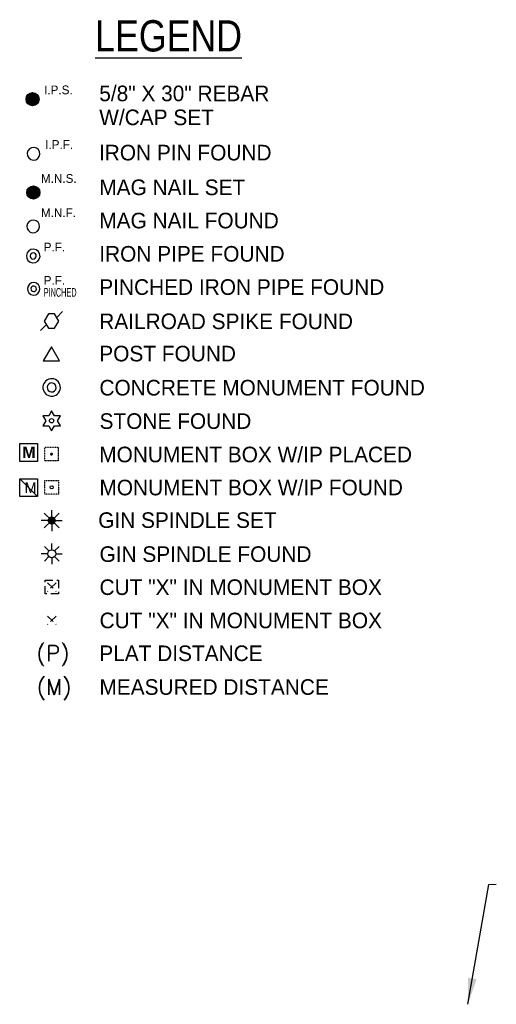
# Model space of a CAD drawing. Header units: feet. Extents: x 1577529 to 1584375, y 671861 to 674419.
# Tile 3 of 12: x 1578885 to 1579114, y 673515 to 673988. Entities that reach past the tile are written whole.
import ezdxf
from ezdxf.enums import TextEntityAlignment as Align

# ---------------------------------------------------------------- set-up
doc = ezdxf.new("R2010")
doc.units = ezdxf.units.FT
doc.header["$MEASUREMENT"] = 0
doc.linetypes.add('HIDDEN', pattern=[0.375, 0.25, -0.125])
doc.linetypes.add('HIDDEN4', pattern=[0.09375, 0.0625, -0.03125])
doc.layers.add('RW_X_Text-CLplat', color=30, linetype='Continuous')
doc.styles.add('COEC', font='swissck.ttf')
doc.styles.add('LEROY', font='simplex')
doc.styles.add('ODOT', font='arialbd.ttf')
doc.styles.get("Standard").update_dxf_attribs({"font": 'font31.shx'})
doc.dimstyles.new('COEC', dxfattribs={"dimscale": 13.9, "dimtxt": 0.18, "dimasz": 0.18, "dimexe": 0.18, "dimexo": 0.0625, "dimgap": 0.09, "dimtad": 1, "dimzin": 0, "dimdsep": 46, "dimtxsty": 'Standard', "dimcen": 0.09, "dimclrd": 256, "dimclre": 256, "dimclrt": 256, "dimaunit": 1, "dimadec": 4, "dimazin": 0, "dimtfac": 1, "dimtofl": 0, "dimtmove": 0, "dimatfit": 3, "dimfxl": 1, "dimtolj": 1, "dimtzin": 0, "dimlwd": -1, "dimlwe": -1, "dimarcsym": 0})

# ---------------------------------------------------------------- blocks, each defined once
blk = doc.blocks.new('306')
at = {"color": 0, "linetype": 'ByBlock'}
for p, q in [((0.0415, 0.0286), (0.0882, 0.0752)), ((-0.0415, -0.0286), (-0.0882, -0.0752))]:
    blk.add_line(p, q, dxfattribs=at)
blk.add_lwpolyline([(-0.025, -0.0571), (0.025, -0.0571), (0.058, 0), (0.025, 0.0571), (-0.025, 0.0571), (-0.058, 0)], close=True, dxfattribs=at)
blk = doc.blocks.new('307')
at = {"linetype": 'HIDDEN4'}
for p, q in [((-0.0543, 0.0543), (0.0543, 0.0543)), ((-0.0543, -0.0544), (-0.0543, 0.0543)), ((0.0543, 0.0543), (0.0543, -0.0544)), ((0.0543, -0.0544), (-0.0543, -0.0544))]:
    blk.add_line(p, q, dxfattribs=at)
at = {"color": 0, "linetype": 'HIDDEN4'}
for p, q in [((-0.0343, 0.0344), (0.0343, -0.0344)), ((0.0343, 0.0343), (-0.0343, -0.0344))]:
    blk.add_line(p, q, dxfattribs=at)
blk = doc.blocks.new('309')
at = {"color": 0, "linetype": 'HIDDEN4'}
for p, q in [((-0.0343, 0.0344), (0.0343, -0.0344)), ((0.0343, 0.0343), (-0.0343, -0.0344))]:
    blk.add_line(p, q, dxfattribs=at)
blk = doc.blocks.new('343')
at = {"color": 0, "linetype": 'ByBlock'}
for radius in [0.0879, 0.045]:
    blk.add_arc((0, 0), radius, 311.53396, 310.53396, dxfattribs=at)

msp = doc.modelspace()

# ---------------------------------------------------------------- hatches: boundary and pattern name
at = {"layer": 'RW_X_Text-CLplat'}
h = msp.add_hatch(color=256, dxfattribs=at)
edge = h.paths.add_edge_path()
edge.add_arc((1578899.99, 673779.23), 0.749, 0, 360)

# ---------------------------------------------------------------- linework, layer by layer
at = {"layer": 'RW_X_Text-CLplat', "linetype": 'Continuous'}
for p, q in [((1578884.68, 673784.25), (1578893.22, 673784.25)), ((1578884.68, 673775.71), (1578884.68, 673784.25)), ((1578893.22, 673784.25), (1578893.22, 673775.71)), ((1578893.22, 673775.71), (1578884.68, 673775.71))]:
    msp.add_line(p, q, dxfattribs=at)
at = {"layer": 'RW_X_Text-CLplat', "linetype": 'HIDDEN4'}
for p, q in [((1578896.73, 673782.49), (1578903.25, 673782.49)), ((1578896.73, 673775.97), (1578896.73, 673782.49)), ((1578903.25, 673782.49), (1578903.25, 673775.97)), ((1578903.25, 673775.97), (1578896.73, 673775.97)), ((1578896.8, 673766.54), (1578903.32, 673766.54)), ((1578896.8, 673760.02), (1578896.8, 673766.54)), ((1578903.32, 673766.54), (1578903.32, 673760.02)), ((1578903.32, 673760.02), (1578896.8, 673760.02))]:
    msp.add_line(p, q, dxfattribs=at)
at = {"layer": 'RW_X_Text-CLplat', "linetype": 'HIDDEN'}
for p, q in [((1578884.66, 673767.38), (1578893.19, 673767.38)), ((1578884.66, 673758.85), (1578884.66, 673767.38)), ((1578893.19, 673767.38), (1578893.19, 673758.85)), ((1578893.19, 673758.85), (1578884.66, 673758.85))]:
    msp.add_line(p, q, dxfattribs=at)
at = {"layer": 'RW_X_Text-CLplat', "color": 6}
msp.add_line((1578884.66, 673767.38), (1578893.19, 673758.85), dxfattribs=at)
at = {"layer": 'RW_X_Text-CLplat'}
for p, q in [((1578900.07, 673747.3), (1578896.51, 673750.85)), ((1578900.07, 673747.3), (1578900.07, 673752.33)), ((1578900.07, 673747.3), (1578903.63, 673750.85)), ((1578900.07, 673747.3), (1578895.04, 673747.3)), ((1578900.07, 673747.3), (1578896.51, 673743.74)), ((1578900.07, 673747.3), (1578905.11, 673747.3)), ((1578900.07, 673747.3), (1578900.07, 673742.26)), ((1578900.07, 673747.3), (1578903.63, 673743.74)), ((1578898.72, 673732.68), (1578896.53, 673734.87)), ((1578900.08, 673733.24), (1578900.08, 673736.34)), ((1578901.45, 673732.68), (1578903.64, 673734.87)), ((1578898.15, 673731.31), (1578895.05, 673731.31)), ((1578898.72, 673729.95), (1578896.53, 673727.75)), ((1578900.08, 673729.38), (1578900.08, 673726.28)), ((1578901.45, 673729.95), (1578903.64, 673727.75)), ((1578902.02, 673731.31), (1578905.12, 673731.31))]:
    msp.add_line(p, q, dxfattribs=at)
at = {"layer": 'RW_X_Text-CLplat', "const_width": 3.15}
for points in [[(1578889.27, 673949.85, 1), (1578892.42, 673949.85, 1)], [(1578889.66, 673905, 1), (1578892.81, 673905, 1)]]:
    msp.add_lwpolyline(points, format="xyb", close=True, dxfattribs=at)
at = {"layer": 'RW_X_Text-CLplat'}
for points in [[(1578899.94, 673830.85), (1578896.03, 673824.07), (1578903.86, 673824.07)], [(1578897.24, 673795.25), (1578895.84, 673792.83), (1578898.64, 673792.83), (1578900.03, 673790.41), (1578901.43, 673792.83), (1578904.23, 673792.83), (1578902.83, 673795.25), (1578904.23, 673797.67), (1578901.43, 673797.67), (1578900.03, 673800.09), (1578898.64, 673797.67), (1578895.84, 673797.67)]]:
    msp.add_lwpolyline(points, close=True, dxfattribs=at)
at = {"layer": 'RW_X_Text-CLplat', "const_width": 1.95, "flags": 128}
msp.add_lwpolyline([(1578899.1, 673747.3, 1), (1578901.05, 673747.3, 1)], format="xyb", close=True, dxfattribs=at)
at = {"layer": 'RW_X_Text-CLplat'}
for centre, radius in [((1578890.85, 673949.85), 3.15), ((1578891.24, 673905), 3.15), ((1578900.03, 673795.25), 1.05), ((1578900.06, 673763.28), 0.75), ((1578900.08, 673731.31), 1.93)]:
    msp.add_circle(centre, radius, dxfattribs=at)
for centre, radius in [((1578891.36, 673923.59), 3.06), ((1578891.17, 673888.69), 3.06), ((1578891.15, 673874.47), 3.3), ((1578891.15, 673874.47), 1.46), ((1578891.39, 673858.66), 3), ((1578891.39, 673858.66), 1.32)]:
    msp.add_arc(centre, radius, 266.534, 265.534, dxfattribs=at)

# ---------------------------------------------------------------- block references
for name, p, xscale, yscale, zscale in [('306', (1578899.97, 673843.19), 60, 60, 60), ('343', (1578900.04, 673811.28), 47.8125, 47.8125, 47.8125), ('307', (1578900.1, 673715.33), 60, 60, 60), ('309', (1578900.11, 673699.34), 60, 60, 60)]:
    msp.add_blockref(name, p, dxfattribs=dict(at, xscale=xscale, yscale=yscale, zscale=zscale))

# ---------------------------------------------------------------- texts
at = {"layer": 'RW_X_Text-CLplat', "style": 'COEC'}
msp.add_text('%%ULEGEND', height=15, dxfattribs=at).set_placement((1578956.28, 673972.78), align=Align.CENTER)
at = {"layer": 'RW_X_Text-CLplat'}
for s, height, p in [('I.P.S.', 4.2, (1578896.43, 673952.2)), ('5/8" X 30" REBAR', 7.5, (1578922.93, 673948.85)), ('W/CAP SET', 7.5, (1578922.93, 673937.35)), ('I.P.F.', 4.2, (1578896.95, 673925.95)), ('IRON PIN FOUND', 7.5, (1578922.8, 673920.41)), ('M.N.S.', 4.2, (1578894.9, 673909.62)), ('MAG NAIL SET', 7.5, (1578922.94, 673903.72)), ('M.N.F.', 4.2, (1578894.9, 673893.14)), ('MAG NAIL FOUND', 7.5, (1578922.94, 673887.74)), ('P.F.', 4.2, (1578896.22, 673876.63)), ('IRON PIPE FOUND', 7.5, (1578922.94, 673871.75)), ('P.F.', 4.2, (1578896.23, 673860.64)), ('PINCHED IRON PIPE FOUND', 7.5, (1578922.96, 673855.77)), ('RAILROAD SPIKE FOUND', 7.5, (1578922.94, 673839.3)), ('POST FOUND', 7.5, (1578922.94, 673823.8)), ('CONCRETE MONUMENT FOUND', 7.5, (1578923.02, 673807.41)), ('STONE FOUND', 7.5, (1578923.09, 673791.35)), ('MONUMENT BOX W/IP PLACED', 7.5, (1578922.93, 673775.3)), ('MONUMENT BOX W/IP FOUND', 7.5, (1578923.03, 673759.42)), ('M', 5.19, (1578886.99, 673760.46)), ('GIN SPINDLE SET', 7.5, (1578922.43, 673743.74)), ('GIN SPINDLE FOUND', 7.5, (1578923.06, 673727.41)), ('CUT "X" IN MONUMENT BOX', 7.5, (1578923.07, 673711.52)), ('CUT "X" IN MONUMENT BOX', 7.5, (1578923.09, 673695.53)), ('PLAT DISTANCE', 7.5, (1578922.95, 673679.74)), ('MEASURED DISTANCE', 7.5, (1578923.03, 673663.52))]:
    msp.add_text(s, height=height, dxfattribs=at).set_placement(p)
at = {"layer": 'RW_X_Text-CLplat', "width": 0.5}
msp.add_text('PINCHED', height=4.2, dxfattribs=at).set_placement((1578896.23, 673854.86))
at = {"layer": 'RW_X_Text-CLplat'}
for s, height, style, p in [('M', 5.49, 'ODOT', (1578885.93, 673777.29)), ('(P)', 7.5, 'LEROY', (1578892.82, 673679.74)), ('(M)', 7.5, 'LEROY', (1578892.9, 673663.52))]:
    msp.add_text(s, height=height, dxfattribs=dict(at, style=style)).set_placement(p)

# ---------------------------------------------------------------- leaders
msp.add_leader([(1579100.26, 673514.76), (1579110.27, 673572.42), (1579113.94, 673572.43)], dimstyle='COEC', override={"dimscale": 70, "dimgap": 0.09, "dimtad": 0}, dxfattribs=at)

doc.saveas('drawing.dxf')
